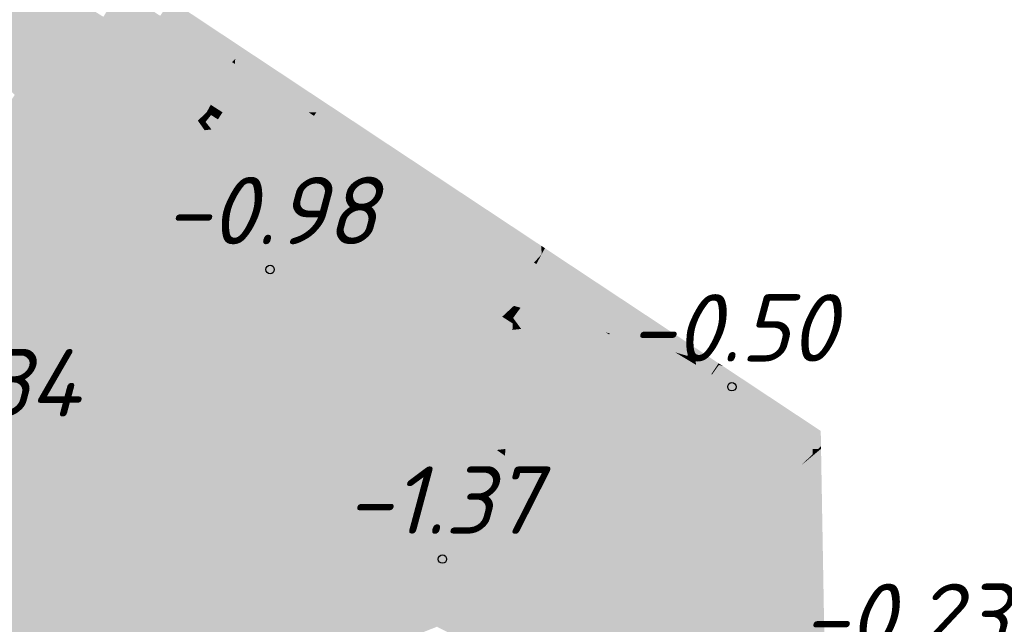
# Model space of a CAD drawing. Header units: metres. Extents: x 30306 to 66711, y 390887 to 402752.
# Tile 66 of 80: x 66248 to 66263, y 402647 to 402656. Entities that reach past the tile are written whole.
import ezdxf

# ---------------------------------------------------------------- set-up
doc = ezdxf.new("R2010")
doc.units = ezdxf.units.M
for name, color, linetype in [('GM-C3D-SURFACE-LABELS', 1, 'Continuous'), ('GM-C3D-SURFACE-TIN', 7, 'Continuous'), ('GM-C3D-SURFACE-TIN LABEL', 7, 'Continuous')]:
    doc.layers.add(name, color=color, linetype=linetype)
doc.styles.get("Standard").update_dxf_attribs({"font": 'isocpeur.ttf'})

msp = doc.modelspace()

# ---------------------------------------------------------------- linework, layer by layer
at = {"layer": 'GM-C3D-SURFACE-TIN', "color": 50, "linetype": 'Continuous', "lineweight": -3}
for points in [[(66247.38, 402655.863), (66248.851, 402656.039), (66247.942, 402656.672)], [(66249.138, 402656.486), (66247.942, 402656.672), (66248.851, 402656.039)], [(66249.545, 402656.231), (66250.133, 402655.861), (66249.784, 402656.634)], [(66250.133, 402655.861), (66250.388, 402656.246), (66249.784, 402656.634)], [(66249.138, 402656.486), (66248.851, 402656.039), (66249.545, 402656.231)], [(66249.545, 402656.231), (66248.851, 402656.039), (66249.912, 402655.892)], [(66249.545, 402656.231), (66249.912, 402655.892), (66250.133, 402655.861)], [(66250.133, 402655.861), (66250.767, 402656.002), (66250.388, 402656.246)], [(66247.38, 402655.863), (66247.809, 402655.462), (66248.851, 402656.039)], [(66248.229, 402655.074), (66248.851, 402656.039), (66247.809, 402655.462)], [(66249.172, 402654.33), (66248.851, 402656.039), (66248.229, 402655.074)], [(66250.762, 402654.515), (66250.947, 402654.69), (66248.851, 402656.039)], [(66249.172, 402654.33), (66250.762, 402654.515), (66248.851, 402656.039)], [(66248.851, 402656.039), (66250.947, 402654.69), (66250.619, 402655.238)], [(66249.912, 402655.892), (66248.851, 402656.039), (66250.619, 402655.238)], [(66250.133, 402655.861), (66251.129, 402655.236), (66250.767, 402656.002)], [(66251.129, 402655.236), (66251.376, 402655.61), (66250.767, 402656.002)], [(66250.133, 402655.861), (66249.912, 402655.892), (66250.619, 402655.238)], [(66250.133, 402655.861), (66250.619, 402655.238), (66251.129, 402655.236)], [(66251.129, 402655.236), (66251.453, 402655.56), (66251.376, 402655.61)], [(66251.129, 402655.236), (66251.47, 402655.549), (66251.453, 402655.56)], [(66251.129, 402655.236), (66251.26, 402655.154), (66251.47, 402655.549)], [(66251.26, 402655.154), (66251.496, 402655.532), (66251.47, 402655.549)], [(66251.26, 402655.154), (66251.453, 402655.032), (66251.496, 402655.532)], [(66251.453, 402655.032), (66251.697, 402655.4), (66251.496, 402655.532)], [(66251.453, 402655.032), (66251.826, 402655.316), (66251.697, 402655.4)], [(66251.453, 402655.032), (66251.8, 402654.814), (66251.826, 402655.316)], [(66251.8, 402654.814), (66252.07, 402655.156), (66251.826, 402655.316)], [(66250.619, 402655.238), (66250.947, 402654.69), (66251.004, 402654.745)], [(66250.619, 402655.238), (66251.004, 402654.745), (66251.078, 402654.815)], [(66250.619, 402655.238), (66251.078, 402654.815), (66251.138, 402654.926)], [(66251.129, 402655.236), (66250.619, 402655.238), (66251.138, 402654.926)], [(66251.129, 402655.236), (66251.138, 402654.926), (66251.26, 402655.154)], [(66251.26, 402655.154), (66251.138, 402654.926), (66251.453, 402655.032)], [(66251.8, 402654.814), (66252.24, 402654.814), (66252.07, 402655.156)], [(66252.24, 402654.814), (66252.486, 402654.883), (66252.07, 402655.156)], [(66251.453, 402655.032), (66251.138, 402654.926), (66251.313, 402654.814)], [(66251.453, 402655.032), (66251.313, 402654.814), (66251.8, 402654.814)], [(66251.138, 402654.926), (66251.078, 402654.815), (66251.141, 402654.814)], [(66251.138, 402654.926), (66251.141, 402654.814), (66251.313, 402654.814)], [(66252.24, 402654.814), (66252.592, 402654.814), (66252.486, 402654.883)], [(66250.762, 402654.515), (66251.047, 402654.548), (66250.947, 402654.69)], [(66251.004, 402654.745), (66250.947, 402654.69), (66251.061, 402654.672)], [(66251.061, 402654.672), (66250.947, 402654.69), (66251.055, 402654.62)], [(66251.047, 402654.548), (66251.055, 402654.62), (66250.947, 402654.69)], [(66251.078, 402654.815), (66251.004, 402654.745), (66251.061, 402654.672)], [(66251.078, 402654.815), (66251.061, 402654.672), (66251.142, 402654.774)], [(66251.142, 402654.774), (66251.061, 402654.672), (66251.149, 402654.56)], [(66251.141, 402654.814), (66251.078, 402654.815), (66251.142, 402654.774)], [(66251.313, 402654.814), (66251.141, 402654.814), (66251.142, 402654.774)], [(66251.313, 402654.814), (66251.142, 402654.774), (66251.245, 402654.709)], [(66251.142, 402654.774), (66251.149, 402654.56), (66251.245, 402654.709)], [(66251.245, 402654.709), (66251.149, 402654.56), (66251.556, 402654.513)], [(66251.313, 402654.814), (66251.245, 402654.709), (66251.556, 402654.513)], [(66251.8, 402654.814), (66251.313, 402654.814), (66251.556, 402654.513)], [(66251.8, 402654.814), (66251.556, 402654.513), (66252.439, 402654.413)], [(66251.8, 402654.814), (66252.439, 402654.413), (66252.24, 402654.814)], [(66252.439, 402654.413), (66252.592, 402654.814), (66252.24, 402654.814)], [(66252.439, 402654.413), (66252.67, 402654.761), (66252.592, 402654.814)], [(66252.439, 402654.413), (66252.764, 402654.699), (66252.67, 402654.761)], [(66252.439, 402654.413), (66253.056, 402654.504), (66252.764, 402654.699)], [(66251.026, 402654.367), (66251.047, 402654.548), (66250.762, 402654.515)], [(66251.026, 402654.367), (66251.149, 402654.56), (66251.047, 402654.548)], [(66251.026, 402654.367), (66253.447, 402653.08), (66251.149, 402654.56)], [(66251.047, 402654.548), (66251.149, 402654.56), (66251.055, 402654.62)], [(66251.061, 402654.672), (66251.055, 402654.62), (66251.149, 402654.56)], [(66251.556, 402654.513), (66251.149, 402654.56), (66253.098, 402653.542)], [(66251.149, 402654.56), (66253.447, 402653.08), (66253.098, 402653.542)], [(66249.933, 402653.73), (66250.762, 402654.515), (66249.172, 402654.33)], [(66249.933, 402653.73), (66250.329, 402653.545), (66250.762, 402654.515)], [(66250.46, 402653.484), (66250.762, 402654.515), (66250.329, 402653.545)], [(66250.46, 402653.484), (66251.026, 402654.367), (66250.762, 402654.515)], [(66252.439, 402654.413), (66251.556, 402654.513), (66253.098, 402653.542)], [(66252.439, 402654.413), (66253.426, 402653.794), (66253.056, 402654.504)], [(66252.439, 402654.413), (66253.098, 402653.542), (66253.426, 402653.794)], [(66253.426, 402653.794), (66253.202, 402654.407), (66253.056, 402654.504)], [(66253.426, 402653.794), (66253.639, 402654.116), (66253.202, 402654.407)], [(66250.898, 402653.279), (66251.026, 402654.367), (66250.46, 402653.484)], [(66250.898, 402653.279), (66253.447, 402653.08), (66251.026, 402654.367)], [(66253.426, 402653.794), (66253.776, 402654.024), (66253.639, 402654.116)], [(66253.426, 402653.794), (66253.768, 402653.579), (66253.776, 402654.024)], [(66253.768, 402653.579), (66253.975, 402653.891), (66253.776, 402654.024)], [(66253.768, 402653.579), (66254.389, 402653.616), (66253.975, 402653.891)], [(66253.426, 402653.794), (66253.098, 402653.542), (66253.44, 402653.327)], [(66253.426, 402653.794), (66253.44, 402653.327), (66253.768, 402653.579)], [(66253.098, 402653.542), (66253.447, 402653.08), (66253.44, 402653.327)], [(66253.768, 402653.579), (66253.44, 402653.327), (66253.558, 402653.252)], [(66253.768, 402653.579), (66253.558, 402653.252), (66253.894, 402653.04)], [(66253.768, 402653.579), (66254.745, 402652.965), (66254.389, 402653.616)], [(66253.768, 402653.579), (66253.894, 402653.04), (66254.745, 402652.965)], [(66254.745, 402652.965), (66254.935, 402653.251), (66254.389, 402653.616)], [(66250.898, 402653.279), (66251.442, 402652.845), (66253.447, 402653.08)], [(66253.44, 402653.327), (66253.447, 402653.08), (66253.558, 402653.252)], [(66253.558, 402653.252), (66253.447, 402653.08), (66253.894, 402653.04)], [(66254.745, 402652.965), (66255.375, 402652.959), (66254.935, 402653.251)], [(66251.442, 402652.845), (66252.672, 402651.863), (66253.447, 402653.08)], [(66253.356, 402651.318), (66253.447, 402653.08), (66252.672, 402651.863)], [(66253.356, 402651.318), (66255.201, 402651.536), (66253.447, 402653.08)], [(66255.201, 402651.536), (66255.464, 402651.781), (66253.447, 402653.08)], [(66253.894, 402653.04), (66253.447, 402653.08), (66255.464, 402651.781)], [(66253.894, 402653.04), (66255.464, 402651.781), (66255.372, 402652.109)], [(66254.745, 402652.965), (66253.894, 402653.04), (66255.372, 402652.109)], [(66254.745, 402652.965), (66255.372, 402652.109), (66255.723, 402652.351)], [(66254.745, 402652.965), (66255.723, 402652.351), (66255.375, 402652.959)], [(66255.723, 402652.351), (66255.895, 402652.611), (66255.375, 402652.959)], [(66255.723, 402652.351), (66255.936, 402652.584), (66255.895, 402652.611)], [(66255.723, 402652.351), (66255.97, 402652.561), (66255.936, 402652.584)], [(66255.723, 402652.351), (66255.823, 402652.288), (66255.97, 402652.561)], [(66255.823, 402652.288), (66256.061, 402652.503), (66255.97, 402652.561)], [(66255.823, 402652.288), (66256.083, 402652.125), (66256.061, 402652.503)], [(66256.083, 402652.125), (66256.253, 402652.382), (66256.061, 402652.503)], [(66255.723, 402652.351), (66255.372, 402652.109), (66255.73, 402652.114)], [(66255.723, 402652.351), (66255.73, 402652.114), (66255.823, 402652.288)], [(66256.083, 402652.125), (66256.676, 402652.113), (66256.253, 402652.382)], [(66255.823, 402652.288), (66255.73, 402652.114), (66256.083, 402652.125)], [(66255.73, 402652.114), (66255.372, 402652.109), (66255.637, 402651.942)], [(66255.372, 402652.109), (66255.464, 402651.781), (66255.552, 402651.863)], [(66255.372, 402652.109), (66255.552, 402651.863), (66255.637, 402651.942)], [(66255.73, 402652.114), (66255.637, 402651.942), (66255.736, 402651.914)], [(66256.083, 402652.125), (66255.73, 402652.114), (66255.914, 402651.862)], [(66255.73, 402652.114), (66255.736, 402651.914), (66255.914, 402651.862)], [(66256.083, 402652.125), (66255.914, 402651.862), (66256.999, 402651.549)], [(66256.083, 402652.125), (66256.999, 402651.549), (66256.676, 402652.113)], [(66256.999, 402651.549), (66256.7, 402652.097), (66256.676, 402652.113)], [(66257.038, 402651.538), (66257.209, 402651.774), (66256.7, 402652.097)], [(66256.999, 402651.549), (66257.038, 402651.538), (66256.7, 402652.097)], [(66255.637, 402651.942), (66255.552, 402651.863), (66255.626, 402651.762)], [(66255.736, 402651.914), (66255.637, 402651.942), (66255.626, 402651.762)], [(66255.736, 402651.914), (66255.626, 402651.762), (66255.745, 402651.6)], [(66255.914, 402651.862), (66255.736, 402651.914), (66255.745, 402651.6)], [(66255.201, 402651.536), (66255.616, 402651.585), (66255.464, 402651.781)], [(66255.552, 402651.863), (66255.464, 402651.781), (66255.626, 402651.762)], [(66255.626, 402651.762), (66255.464, 402651.781), (66255.621, 402651.68)], [(66255.616, 402651.585), (66255.621, 402651.68), (66255.464, 402651.781)], [(66255.626, 402651.762), (66255.621, 402651.68), (66255.745, 402651.6)], [(66256.999, 402651.549), (66255.914, 402651.862), (66255.745, 402651.6)], [(66257.038, 402651.538), (66257.218, 402651.768), (66257.209, 402651.774)], [(66257.038, 402651.538), (66257.061, 402651.532), (66257.218, 402651.768)], [(66257.061, 402651.532), (66257.65, 402651.494), (66257.218, 402651.768)], [(66255.616, 402651.585), (66255.745, 402651.6), (66255.621, 402651.68)], [(66254.223, 402650.625), (66255.201, 402651.536), (66253.356, 402651.318)], [(66254.743, 402650.257), (66255.201, 402651.536), (66254.223, 402650.625)], [(66254.743, 402650.257), (66255.603, 402651.376), (66255.201, 402651.536)], [(66255.201, 402651.536), (66255.603, 402651.376), (66255.616, 402651.585)], [(66255.603, 402651.376), (66255.745, 402651.6), (66255.616, 402651.585)], [(66255.603, 402651.376), (66258.043, 402650.12), (66255.745, 402651.6)], [(66257.051, 402651.517), (66256.999, 402651.549), (66255.745, 402651.6)], [(66257.051, 402651.517), (66255.745, 402651.6), (66258.043, 402650.12)], [(66257.051, 402651.517), (66257.038, 402651.538), (66256.999, 402651.549)], [(66257.051, 402651.517), (66257.061, 402651.532), (66257.038, 402651.538)], [(66257.051, 402651.517), (66257.752, 402651.332), (66257.061, 402651.532)], [(66258.02, 402650.909), (66257.752, 402651.332), (66257.051, 402651.517)], [(66258.02, 402650.909), (66257.051, 402651.517), (66258.043, 402650.12)], [(66257.061, 402651.532), (66257.752, 402651.332), (66257.65, 402651.494)], [(66257.752, 402651.332), (66257.902, 402651.334), (66257.65, 402651.494)], [(66254.743, 402650.257), (66254.848, 402650.183), (66255.603, 402651.376)], [(66255.384, 402649.803), (66255.603, 402651.376), (66254.848, 402650.183)], [(66255.384, 402649.803), (66255.511, 402649.818), (66255.603, 402651.376)], [(66255.511, 402649.818), (66258.043, 402650.12), (66255.603, 402651.376)], [(66257.752, 402651.332), (66258.031, 402651.252), (66257.902, 402651.334)], [(66258.02, 402650.909), (66258.031, 402651.252), (66257.752, 402651.332)], [(66258.02, 402650.909), (66258.186, 402651.159), (66258.031, 402651.252)], [(66258.02, 402650.909), (66258.263, 402651.113), (66258.186, 402651.159)], [(66258.398, 402650.671), (66258.263, 402651.113), (66258.02, 402650.909)], [(66258.398, 402650.671), (66258.342, 402651.065), (66258.263, 402651.113)], [(66258.398, 402650.671), (66258.569, 402650.929), (66258.342, 402651.065)], [(66258.398, 402650.671), (66258.02, 402650.909), (66258.043, 402650.12)], [(66258.398, 402650.671), (66258.578, 402650.923), (66258.569, 402650.929)], [(66258.782, 402650.43), (66258.578, 402650.923), (66258.398, 402650.671)], [(66258.782, 402650.43), (66258.716, 402650.841), (66258.578, 402650.923)], [(66258.782, 402650.43), (66258.755, 402650.817), (66258.716, 402650.841)], [(66258.782, 402650.43), (66258.958, 402650.695), (66258.755, 402650.817)], [(66258.782, 402650.43), (66258.398, 402650.671), (66258.043, 402650.12)], [(66259.764, 402649.813), (66258.958, 402650.695), (66258.782, 402650.43)], [(66259.764, 402649.813), (66259.293, 402650.494), (66258.958, 402650.695)], [(66259.764, 402649.813), (66260.086, 402650.018), (66259.293, 402650.494)], [(66259.764, 402649.813), (66258.782, 402650.43), (66258.043, 402650.12)], [(66255.669, 402649.629), (66258.043, 402650.12), (66255.511, 402649.818)], [(66255.669, 402649.629), (66257.213, 402648.801), (66258.043, 402650.12)], [(66258.029, 402648.362), (66258.043, 402650.12), (66257.213, 402648.801)], [(66258.029, 402648.362), (66258.733, 402648.447), (66258.043, 402650.12)], [(66259.764, 402649.813), (66258.043, 402650.12), (66259.496, 402649.185)], [(66259.243, 402648.94), (66259.496, 402649.185), (66258.043, 402650.12)], [(66258.733, 402648.447), (66259.243, 402648.94), (66258.043, 402650.12)], [(66259.764, 402649.813), (66260.074, 402649.819), (66260.086, 402650.018)], [(66255.505, 402649.717), (66255.511, 402649.818), (66255.384, 402649.803)], [(66255.505, 402649.717), (66255.669, 402649.629), (66255.511, 402649.818)], [(66259.764, 402649.813), (66259.496, 402649.185), (66259.763, 402649.442)], [(66259.764, 402649.813), (66259.763, 402649.442), (66259.899, 402649.574)], [(66259.764, 402649.813), (66260.07, 402649.739), (66260.074, 402649.819)], [(66259.764, 402649.813), (66259.899, 402649.574), (66260.07, 402649.739)], [(66259.899, 402649.574), (66260.067, 402649.713), (66260.07, 402649.739)], [(66259.899, 402649.574), (66260.025, 402649.351), (66260.067, 402649.713)], [(66259.763, 402649.442), (66260.025, 402649.351), (66259.899, 402649.574)], [(66259.763, 402649.442), (66259.496, 402649.185), (66259.762, 402649.014)], [(66259.763, 402649.442), (66259.762, 402649.014), (66259.986, 402649.018)], [(66259.763, 402649.442), (66260.008, 402649.211), (66260.025, 402649.351)], [(66259.763, 402649.442), (66259.986, 402649.018), (66260.008, 402649.211)], [(66259.243, 402648.94), (66259.762, 402649.014), (66259.496, 402649.185)], [(66259.243, 402648.94), (66259.635, 402648.556), (66259.762, 402649.014)], [(66259.635, 402648.556), (66259.962, 402648.817), (66259.762, 402649.014)], [(66259.762, 402649.014), (66259.97, 402648.88), (66259.986, 402649.018)], [(66259.762, 402649.014), (66259.962, 402648.817), (66259.97, 402648.88)], [(66258.733, 402648.447), (66259.635, 402648.556), (66259.243, 402648.94)], [(66259.635, 402648.556), (66259.932, 402648.561), (66259.962, 402648.817)], [(66259.223, 402647.068), (66259.635, 402648.556), (66258.733, 402648.447)], [(66259.223, 402647.068), (66259.866, 402647.997), (66259.635, 402648.556)], [(66259.635, 402648.556), (66259.866, 402647.997), (66259.932, 402648.561)], [(66258.425, 402648.15), (66258.733, 402648.447), (66258.029, 402648.362)], [(66259.203, 402647.078), (66258.733, 402648.447), (66258.425, 402648.15)], [(66259.203, 402647.078), (66259.223, 402647.068), (66258.733, 402648.447)], [(66259.223, 402647.068), (66259.759, 402647.078), (66259.866, 402647.997)], [(66247.957, 402647.383), (66248.299, 402643.944), (66249.615, 402646)]]:
    msp.add_solid(points, dxfattribs=at)
at = {"layer": 'GM-C3D-SURFACE-TIN', "color": 40, "linetype": 'Continuous', "lineweight": -3}
for points in [[(66250.767, 402656.002), (66250.542, 402656.478), (66250.388, 402656.246)], [(66251.376, 402655.61), (66251.521, 402655.829), (66250.542, 402656.478)], [(66251.376, 402655.61), (66250.542, 402656.478), (66250.767, 402656.002)], [(66251.453, 402655.56), (66251.521, 402655.829), (66251.376, 402655.61)], [(66251.453, 402655.56), (66251.502, 402655.608), (66251.521, 402655.829)], [(66251.502, 402655.608), (66251.594, 402655.78), (66251.521, 402655.829)], [(66251.502, 402655.608), (66251.841, 402655.617), (66251.594, 402655.78)], [(66251.47, 402655.549), (66251.502, 402655.608), (66251.453, 402655.56)], [(66251.496, 402655.532), (66251.502, 402655.608), (66251.47, 402655.549)], [(66251.496, 402655.532), (66251.697, 402655.4), (66251.841, 402655.617)], [(66251.496, 402655.532), (66251.841, 402655.617), (66251.502, 402655.608)], [(66251.826, 402655.316), (66251.841, 402655.617), (66251.697, 402655.4)], [(66252.07, 402655.156), (66251.841, 402655.617), (66251.826, 402655.316)], [(66252.486, 402654.883), (66252.811, 402654.974), (66251.841, 402655.617)], [(66252.486, 402654.883), (66251.841, 402655.617), (66252.07, 402655.156)], [(66252.592, 402654.814), (66252.811, 402654.974), (66252.486, 402654.883)], [(66252.592, 402654.814), (66252.705, 402654.814), (66252.811, 402654.974)], [(66252.705, 402654.814), (66252.895, 402654.814), (66252.811, 402654.974)], [(66252.895, 402654.814), (66253.054, 402654.814), (66252.811, 402654.974)], [(66252.592, 402654.814), (66252.67, 402654.761), (66252.705, 402654.814)], [(66252.67, 402654.761), (66252.764, 402654.699), (66252.895, 402654.814)], [(66252.67, 402654.761), (66252.895, 402654.814), (66252.705, 402654.814)], [(66253.056, 402654.504), (66252.895, 402654.814), (66252.764, 402654.699)], [(66253.056, 402654.504), (66253.054, 402654.814), (66252.895, 402654.814)], [(66253.056, 402654.504), (66253.202, 402654.407), (66253.054, 402654.814)], [(66253.202, 402654.407), (66253.782, 402654.331), (66253.054, 402654.814)], [(66253.202, 402654.407), (66253.639, 402654.116), (66253.782, 402654.331)], [(66253.776, 402654.024), (66253.782, 402654.331), (66253.639, 402654.116)], [(66253.776, 402654.024), (66254.119, 402654.108), (66253.782, 402654.331)], [(66253.776, 402654.024), (66253.975, 402653.891), (66254.119, 402654.108)], [(66254.389, 402653.616), (66254.119, 402654.108), (66253.975, 402653.891)], [(66254.389, 402653.616), (66255.081, 402653.471), (66254.119, 402654.108)], [(66254.389, 402653.616), (66254.935, 402653.251), (66255.081, 402653.471)], [(66255.375, 402652.959), (66255.081, 402653.471), (66254.935, 402653.251)], [(66255.375, 402652.959), (66256.043, 402652.834), (66255.081, 402653.471)], [(66255.375, 402652.959), (66255.895, 402652.611), (66256.043, 402652.834)], [(66255.936, 402652.584), (66256.043, 402652.834), (66255.895, 402652.611)], [(66255.936, 402652.584), (66256.05, 402652.709), (66256.043, 402652.834)], [(66256.05, 402652.709), (66256.098, 402652.798), (66256.043, 402652.834)], [(66256.05, 402652.709), (66256.397, 402652.599), (66256.098, 402652.798)], [(66255.97, 402652.561), (66256.05, 402652.709), (66255.936, 402652.584)], [(66256.061, 402652.503), (66256.05, 402652.709), (66255.97, 402652.561)], [(66256.061, 402652.503), (66256.397, 402652.599), (66256.05, 402652.709)], [(66256.061, 402652.503), (66256.253, 402652.382), (66256.397, 402652.599)], [(66256.676, 402652.113), (66256.397, 402652.599), (66256.253, 402652.382)], [(66257.209, 402651.774), (66257.35, 402651.968), (66256.397, 402652.599)], [(66257.209, 402651.774), (66256.397, 402652.599), (66256.7, 402652.097)], [(66256.7, 402652.097), (66256.397, 402652.599), (66256.676, 402652.113)], [(66257.218, 402651.768), (66257.35, 402651.968), (66257.209, 402651.774)], [(66257.65, 402651.494), (66257.35, 402651.968), (66257.218, 402651.768)], [(66257.902, 402651.334), (66258.303, 402651.337), (66257.35, 402651.968)], [(66257.902, 402651.334), (66257.35, 402651.968), (66257.65, 402651.494)], [(66258.031, 402651.252), (66258.303, 402651.337), (66257.902, 402651.334)], [(66258.031, 402651.252), (66258.212, 402651.2), (66258.303, 402651.337)], [(66258.212, 402651.2), (66258.327, 402651.167), (66258.303, 402651.337)], [(66258.327, 402651.167), (66258.676, 402651.09), (66258.303, 402651.337)], [(66258.031, 402651.252), (66258.186, 402651.159), (66258.212, 402651.2)], [(66258.186, 402651.159), (66258.327, 402651.167), (66258.212, 402651.2)], [(66258.186, 402651.159), (66258.263, 402651.113), (66258.327, 402651.167)], [(66258.263, 402651.113), (66258.342, 402651.065), (66258.327, 402651.167)], [(66258.342, 402651.065), (66258.662, 402651.07), (66258.327, 402651.167)], [(66258.327, 402651.167), (66258.662, 402651.07), (66258.676, 402651.09)], [(66258.342, 402651.065), (66258.569, 402650.929), (66258.662, 402651.07)], [(66258.569, 402650.929), (66258.68, 402651.065), (66258.662, 402651.07)], [(66258.569, 402650.929), (66258.578, 402650.923), (66258.68, 402651.065)], [(66258.578, 402650.923), (66258.716, 402650.841), (66258.68, 402651.065)], [(66258.662, 402651.07), (66258.68, 402651.065), (66258.676, 402651.09)], [(66258.68, 402651.065), (66258.74, 402651.048), (66258.676, 402651.09)], [(66258.716, 402650.841), (66258.74, 402651.048), (66258.68, 402651.065)], [(66258.716, 402650.841), (66258.755, 402650.817), (66258.74, 402651.048)], [(66258.958, 402650.695), (66259.054, 402650.84), (66258.74, 402651.048)], [(66258.958, 402650.695), (66258.74, 402651.048), (66258.755, 402650.817)], [(66258.958, 402650.695), (66259.293, 402650.494), (66259.054, 402650.84)], [(66260.086, 402650.018), (66260.192, 402650.086), (66259.054, 402650.84)], [(66260.086, 402650.018), (66259.054, 402650.84), (66259.293, 402650.494)], [(66260.074, 402649.819), (66260.154, 402649.82), (66260.192, 402650.086)], [(66260.074, 402649.819), (66260.192, 402650.086), (66260.086, 402650.018)], [(66260.154, 402649.82), (66260.195, 402649.86), (66260.192, 402650.086)], [(66260.154, 402649.82), (66260.196, 402649.821), (66260.195, 402649.86)], [(66260.067, 402649.713), (66260.025, 402649.351), (66260.21, 402649.022)], [(66260.07, 402649.739), (66260.067, 402649.713), (66260.196, 402649.821)], [(66260.067, 402649.713), (66260.21, 402649.022), (66260.196, 402649.821)], [(66260.07, 402649.739), (66260.196, 402649.821), (66260.154, 402649.82)], [(66260.07, 402649.739), (66260.154, 402649.82), (66260.074, 402649.819)], [(66260.025, 402649.351), (66260.008, 402649.211), (66260.21, 402649.022)], [(66259.986, 402649.018), (66260.21, 402649.022), (66260.008, 402649.211)], [(66259.986, 402649.018), (66259.97, 402648.88), (66260.215, 402648.722)], [(66259.986, 402649.018), (66260.215, 402648.722), (66260.21, 402649.022)], [(66259.97, 402648.88), (66259.962, 402648.817), (66260.218, 402648.566)], [(66259.97, 402648.88), (66260.218, 402648.566), (66260.215, 402648.722)], [(66259.962, 402648.817), (66259.932, 402648.561), (66260.218, 402648.566)], [(66259.932, 402648.561), (66259.866, 402647.997), (66260.244, 402647.086)], [(66259.932, 402648.561), (66260.244, 402647.086), (66260.218, 402648.566)], [(66259.866, 402647.997), (66259.759, 402647.078), (66260.244, 402647.086)]]:
    msp.add_solid(points, dxfattribs=at)
at = {"layer": 'GM-C3D-SURFACE-TIN', "color": 60, "linetype": 'Continuous', "lineweight": -3}
for points in [[(66247.635, 402654.152), (66249.172, 402654.33), (66248.229, 402655.074)], [(66247.635, 402654.152), (66249.933, 402653.73), (66249.172, 402654.33)], [(66246.834, 402652.432), (66248.366, 402652.245), (66247.635, 402654.152)], [(66248.366, 402652.245), (66249.268, 402653.1), (66247.635, 402654.152)], [(66247.635, 402654.152), (66249.268, 402653.1), (66249.933, 402653.73)], [(66249.938, 402652.669), (66249.933, 402653.73), (66249.268, 402653.1)], [(66249.938, 402652.669), (66250.329, 402653.545), (66249.933, 402653.73)], [(66249.938, 402652.669), (66250.46, 402653.484), (66250.329, 402653.545)], [(66249.938, 402652.669), (66250.898, 402653.279), (66250.46, 402653.484)], [(66249.938, 402652.669), (66250.839, 402652.774), (66250.898, 402653.279)], [(66250.839, 402652.774), (66251.442, 402652.845), (66250.898, 402653.279)], [(66248.366, 402652.245), (66249.938, 402652.669), (66249.268, 402653.1)], [(66250.764, 402652.137), (66250.839, 402652.774), (66249.938, 402652.669)], [(66250.764, 402652.137), (66252.241, 402651.186), (66250.839, 402652.774)], [(66252.241, 402651.186), (66251.442, 402652.845), (66250.839, 402652.774)], [(66252.241, 402651.186), (66252.672, 402651.863), (66251.442, 402652.845)], [(66248.754, 402651.232), (66249.938, 402652.669), (66248.366, 402652.245)], [(66248.754, 402651.232), (66248.948, 402651.141), (66249.938, 402652.669)], [(66249.337, 402650.959), (66249.938, 402652.669), (66248.948, 402651.141)], [(66249.337, 402650.959), (66250.618, 402650.889), (66249.938, 402652.669)], [(66250.618, 402650.889), (66250.764, 402652.137), (66249.938, 402652.669)], [(66247.777, 402651.688), (66248.366, 402652.245), (66246.834, 402652.432)], [(66247.777, 402651.688), (66248.754, 402651.232), (66248.366, 402652.245)], [(66250.618, 402650.889), (66252.241, 402651.186), (66250.764, 402652.137)], [(66252.241, 402651.186), (66253.356, 402651.318), (66252.672, 402651.863)], [(66247.759, 402651.671), (66246.914, 402650.871), (66248.483, 402650.964)], [(66252.241, 402651.186), (66254.223, 402650.625), (66253.356, 402651.318)], [(66250.919, 402650.102), (66252.241, 402651.186), (66250.618, 402650.889)], [(66250.919, 402650.102), (66251.324, 402649.779), (66252.241, 402651.186)], [(66251.703, 402649.476), (66252.241, 402651.186), (66251.324, 402649.779)], [(66251.703, 402649.476), (66252.918, 402649.41), (66252.241, 402651.186)], [(66252.918, 402649.41), (66253.769, 402650.202), (66252.241, 402651.186)], [(66252.241, 402651.186), (66253.769, 402650.202), (66254.223, 402650.625)], [(66248.483, 402650.964), (66246.914, 402650.871), (66247.765, 402649.305)], [(66248.483, 402650.964), (66247.765, 402649.305), (66248.698, 402650.754)], [(66249.337, 402650.959), (66250.559, 402650.388), (66250.618, 402650.889)], [(66250.919, 402650.102), (66250.618, 402650.889), (66250.559, 402650.388)], [(66249.081, 402650.38), (66248.698, 402650.754), (66247.765, 402649.305)], [(66253.769, 402650.202), (66254.743, 402650.257), (66254.223, 402650.625)], [(66249.081, 402650.38), (66247.765, 402649.305), (66250.063, 402647.825)], [(66249.25, 402650.216), (66249.081, 402650.38), (66250.063, 402647.825)], [(66249.25, 402650.216), (66250.063, 402647.825), (66250.302, 402648.196)], [(66249.25, 402650.216), (66250.302, 402648.196), (66250.407, 402649.086)], [(66252.918, 402649.41), (66254.544, 402649.703), (66253.769, 402650.202)], [(66253.769, 402650.202), (66254.544, 402649.703), (66254.743, 402650.257)], [(66254.544, 402649.703), (66254.848, 402650.183), (66254.743, 402650.257)], [(66254.544, 402649.703), (66255.384, 402649.803), (66254.848, 402650.183)], [(66254.544, 402649.703), (66255.505, 402649.717), (66255.384, 402649.803)], [(66254.544, 402649.703), (66255.468, 402649.108), (66255.505, 402649.717)], [(66256.847, 402648.22), (66255.505, 402649.717), (66255.468, 402649.108)], [(66256.847, 402648.22), (66255.669, 402649.629), (66255.505, 402649.717)], [(66253.364, 402648.237), (66254.544, 402649.703), (66252.918, 402649.41)], [(66253.364, 402648.237), (66253.513, 402648.132), (66254.544, 402649.703)], [(66253.79, 402647.936), (66254.544, 402649.703), (66253.513, 402648.132)], [(66253.79, 402647.936), (66255.374, 402647.518), (66254.544, 402649.703)], [(66255.374, 402647.518), (66255.468, 402649.108), (66254.544, 402649.703)], [(66256.847, 402648.22), (66257.213, 402648.801), (66255.669, 402649.629)], [(66252.396, 402648.923), (66252.918, 402649.41), (66251.703, 402649.476)], [(66250.063, 402647.825), (66247.765, 402649.305), (66247.885, 402648.099)], [(66253.364, 402648.237), (66252.918, 402649.41), (66252.396, 402648.923)], [(66250.783, 402648.942), (66250.407, 402649.086), (66250.302, 402648.196)], [(66255.374, 402647.518), (66256.847, 402648.22), (66255.468, 402649.108)], [(66251.214, 402648.778), (66250.783, 402648.942), (66250.302, 402648.196)], [(66251.214, 402648.778), (66250.302, 402648.196), (66251.295, 402647.898)], [(66251.941, 402648.5), (66251.214, 402648.778), (66251.295, 402647.898)], [(66256.847, 402648.22), (66258.029, 402648.362), (66257.213, 402648.801)], [(66252.918, 402647.995), (66251.941, 402648.5), (66251.295, 402647.898)], [(66256.847, 402648.22), (66258.425, 402648.15), (66258.029, 402648.362)], [(66250.112, 402646.777), (66247.885, 402648.099), (66247.957, 402647.383)], [(66250.109, 402646.843), (66247.885, 402648.099), (66250.112, 402646.777)], [(66250.063, 402647.825), (66247.885, 402648.099), (66250.109, 402646.843)], [(66250.302, 402648.196), (66250.063, 402647.825), (66250.26, 402647.837)], [(66251.295, 402647.898), (66250.302, 402648.196), (66250.26, 402647.837)], [(66255.707, 402646.642), (66256.847, 402648.22), (66255.374, 402647.518)], [(66255.707, 402646.642), (66255.779, 402646.603), (66256.847, 402648.22)], [(66255.83, 402646.576), (66256.847, 402648.22), (66255.779, 402646.603)], [(66255.83, 402646.576), (66257.289, 402647.052), (66256.847, 402648.22)], [(66256.847, 402648.22), (66257.946, 402647.687), (66258.425, 402648.15)], [(66256.847, 402648.22), (66257.926, 402647.667), (66257.946, 402647.687)], [(66256.847, 402648.22), (66257.905, 402647.647), (66257.926, 402647.667)], [(66257.885, 402647.628), (66257.905, 402647.647), (66256.847, 402648.22)], [(66257.866, 402647.609), (66257.885, 402647.628), (66256.847, 402648.22)], [(66257.847, 402647.592), (66257.866, 402647.609), (66256.847, 402648.22)], [(66257.838, 402647.582), (66257.847, 402647.592), (66256.847, 402648.22)], [(66257.289, 402647.052), (66257.838, 402647.582), (66256.847, 402648.22)], [(66257.946, 402647.687), (66259.203, 402647.078), (66258.425, 402648.15)], [(66252.918, 402647.995), (66251.295, 402647.898), (66252.362, 402646.345)], [(66252.918, 402647.995), (66252.362, 402646.345), (66253.298, 402647.799)], [(66250.26, 402647.837), (66250.063, 402647.825), (66250.245, 402647.708)], [(66250.063, 402647.825), (66250.109, 402646.843), (66250.157, 402646.952)], [(66250.245, 402647.708), (66250.063, 402647.825), (66250.157, 402646.952)], [(66250.26, 402647.837), (66250.245, 402647.708), (66250.745, 402647.386)], [(66251.295, 402647.898), (66250.26, 402647.837), (66250.745, 402647.386)], [(66251.295, 402647.898), (66250.745, 402647.386), (66252.362, 402646.345)], [(66255.334, 402646.842), (66255.374, 402647.518), (66253.79, 402647.936)], [(66250.245, 402647.708), (66250.157, 402646.952), (66250.745, 402647.386)], [(66254.496, 402647.18), (66253.298, 402647.799), (66252.362, 402646.345)], [(66257.905, 402647.647), (66259.184, 402646.955), (66257.926, 402647.667)], [(66257.926, 402647.667), (66259.202, 402647.013), (66257.946, 402647.687)], [(66257.926, 402647.667), (66259.184, 402646.955), (66259.202, 402647.013)], [(66257.946, 402647.687), (66259.202, 402647.013), (66259.218, 402647.055)], [(66257.946, 402647.687), (66259.218, 402647.055), (66259.203, 402647.078)], [(66255.334, 402646.842), (66255.707, 402646.642), (66255.374, 402647.518)], [(66257.289, 402647.052), (66259.15, 402646.737), (66257.838, 402647.582)], [(66257.838, 402647.582), (66259.152, 402646.771), (66257.847, 402647.592)], [(66257.838, 402647.582), (66259.15, 402646.737), (66259.152, 402646.771)], [(66257.847, 402647.592), (66259.159, 402646.834), (66257.866, 402647.609)], [(66257.847, 402647.592), (66259.152, 402646.771), (66259.159, 402646.834)], [(66257.866, 402647.609), (66259.169, 402646.896), (66257.885, 402647.628)], [(66257.866, 402647.609), (66259.159, 402646.834), (66259.169, 402646.896)], [(66257.885, 402647.628), (66259.169, 402646.896), (66257.905, 402647.647)], [(66257.905, 402647.647), (66259.169, 402646.896), (66259.184, 402646.955)], [(66250.112, 402646.777), (66247.957, 402647.383), (66249.615, 402646)], [(66250.745, 402647.386), (66250.157, 402646.952), (66250.168, 402646.848)], [(66250.745, 402647.386), (66250.168, 402646.848), (66250.171, 402646.814)], [(66250.745, 402647.386), (66250.171, 402646.814), (66252.362, 402646.345)]]:
    msp.add_solid(points, dxfattribs=at)
at = {"layer": 'GM-C3D-SURFACE-TIN', "color": 70, "linetype": 'Continuous', "lineweight": -3}
for points in [[(66248.848, 402650.986), (66247.769, 402651.681), (66247.759, 402651.671)], [(66248.848, 402650.986), (66247.759, 402651.671), (66248.483, 402650.964)], [(66248.848, 402650.986), (66247.777, 402651.688), (66247.769, 402651.681)], [(66248.848, 402650.986), (66248.754, 402651.232), (66247.777, 402651.688)], [(66248.848, 402650.986), (66248.948, 402651.141), (66248.754, 402651.232)], [(66248.848, 402650.986), (66249.337, 402650.959), (66248.948, 402651.141)], [(66248.848, 402650.986), (66248.483, 402650.964), (66248.698, 402650.754)], [(66248.848, 402650.986), (66248.698, 402650.754), (66249.081, 402650.38)], [(66248.848, 402650.986), (66249.081, 402650.38), (66249.25, 402650.216)], [(66250.504, 402649.92), (66248.848, 402650.986), (66249.25, 402650.216)], [(66250.504, 402649.92), (66249.337, 402650.959), (66248.848, 402650.986)], [(66250.504, 402649.92), (66250.559, 402650.388), (66249.337, 402650.959)], [(66250.504, 402649.92), (66250.919, 402650.102), (66250.559, 402650.388)], [(66250.504, 402649.92), (66249.25, 402650.216), (66250.407, 402649.086)], [(66250.504, 402649.92), (66251.146, 402649.507), (66250.919, 402650.102)], [(66251.146, 402649.507), (66251.324, 402649.779), (66250.919, 402650.102)], [(66250.504, 402649.92), (66250.407, 402649.086), (66250.783, 402648.942)], [(66250.504, 402649.92), (66250.783, 402648.942), (66251.146, 402649.507)], [(66251.146, 402649.507), (66251.703, 402649.476), (66251.324, 402649.779)], [(66251.146, 402649.507), (66250.783, 402648.942), (66251.214, 402648.778)], [(66251.146, 402649.507), (66251.214, 402648.778), (66251.941, 402648.5)], [(66251.146, 402649.507), (66251.941, 402648.5), (66252.255, 402648.792)], [(66251.146, 402649.507), (66252.255, 402648.792), (66252.396, 402648.923)], [(66251.146, 402649.507), (66252.396, 402648.923), (66251.703, 402649.476)], [(66252.255, 402648.792), (66253.364, 402648.237), (66252.396, 402648.923)], [(66252.255, 402648.792), (66251.941, 402648.5), (66252.918, 402647.995)], [(66252.255, 402648.792), (66252.918, 402647.995), (66253.444, 402648.027)], [(66252.255, 402648.792), (66253.444, 402648.027), (66253.364, 402648.237)], [(66253.444, 402648.027), (66253.513, 402648.132), (66253.364, 402648.237)], [(66253.444, 402648.027), (66253.79, 402647.936), (66253.513, 402648.132)], [(66253.444, 402648.027), (66252.918, 402647.995), (66253.298, 402647.799)], [(66253.444, 402648.027), (66253.298, 402647.799), (66254.496, 402647.18)], [(66253.444, 402648.027), (66254.496, 402647.18), (66255.328, 402646.75)], [(66253.444, 402648.027), (66255.328, 402646.75), (66255.332, 402646.811)], [(66253.444, 402648.027), (66255.332, 402646.811), (66255.334, 402646.842)], [(66253.444, 402648.027), (66255.334, 402646.842), (66253.79, 402647.936)]]:
    msp.add_solid(points, dxfattribs=at)
at = {"layer": 'GM-C3D-SURFACE-TIN LABEL', "color": 6, "linetype": 'Continuous', "lineweight": -3}
for centre in [(66252.019, 402652.481, -0.985), (66258.873, 402650.741, -0.503), (66254.576, 402648.184, -1.366)]:
    msp.add_circle(centre, 0.0625, dxfattribs=at)

# ---------------------------------------------------------------- texts
at = {"layer": 'GM-C3D-SURFACE-LABELS', "color": 10, "linetype": 'Continuous', "lineweight": -3, "char_height": 1, "attachment_point": 8}
for s, insert in [('{\\fISOCPEUR|b0|i1|c0|p34;-0.98}', (66252.019, 402652.856, -0.985)), ('{\\fISOCPEUR|b0|i1|c0|p34;-0.50}', (66258.873, 402651.116, -0.503)), ('{\\fISOCPEUR|b0|i1|c0|p34;-1.34}', (66247.723, 402650.298, -1.344)), ('{\\fISOCPEUR|b0|i1|c0|p34;-1.37}', (66254.576, 402648.559, -1.366)), ('{\\fISOCPEUR|b0|i1|c0|p34;-0.23}', (66261.43, 402646.82, -0.227))]:
    msp.add_mtext(s, dxfattribs=dict(at, insert=insert))

doc.saveas('drawing.dxf')
